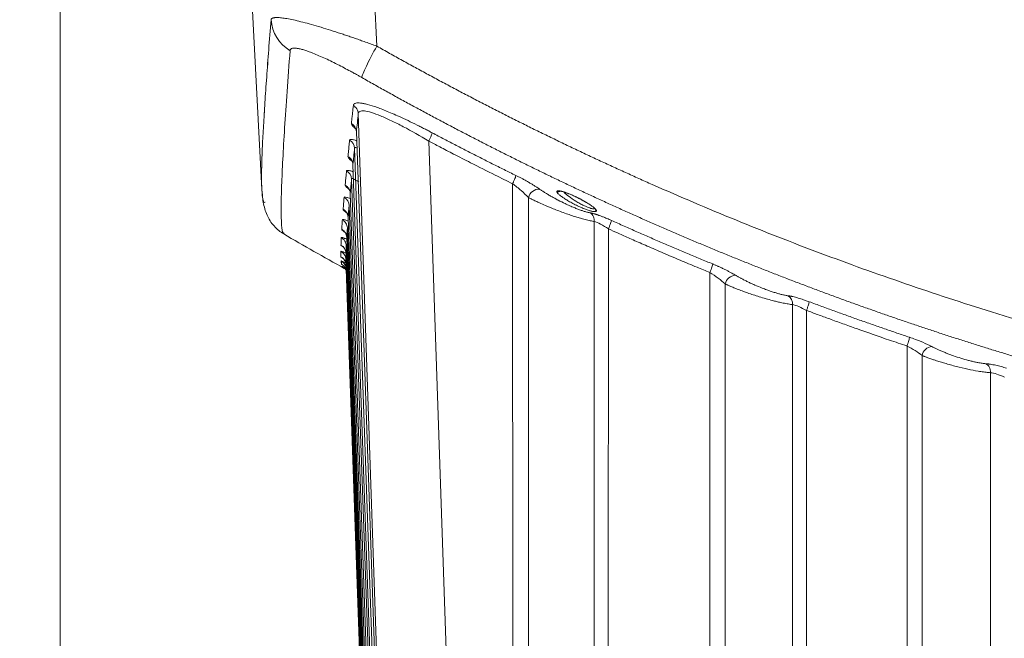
# Model space of a CAD drawing. Header units: millimetres. Extents: x 0 to 594, y 0 to 420.
# Tile 4 of 76: x 57 to 87, y 47 to 66. Entities that reach past the tile are written whole.
import ezdxf

# ---------------------------------------------------------------- set-up
doc = ezdxf.new("R2010")
doc.units = ezdxf.units.MM
doc.styles.add('SLDTEXTSTYLE1', font='TXT', dxfattribs={"width": 0.605})
doc.dimstyles.new('SLDDIMSTYLE0', dxfattribs={"dimtxt": 2.568319, "dimasz": 3.3, "dimexe": 0, "dimexo": 0.0625, "dimgap": 0.64208, "dimtad": 1, "dimdec": 1, "dimlfac": 5, "dimrnd": 1e-09, "dimzin": 12, "dimdsep": 46, "dimtxsty": 'SLDTEXTSTYLE1', "dimsah": 1, "dimcen": 0.09, "dimadec": 0, "dimazin": 3, "dimtfac": 1, "dimtdec": 1, "dimtofl": 0, "dimtmove": 0, "dimatfit": 3, "dimfxl": 1, "dimfrac": 2, "dimtolj": 1, "dimtzin": 12, "dimarcsym": 0})
doc.dimstyles.new('SLDDIMSTYLE1', dxfattribs={"dimtxt": 2.568319, "dimasz": 3.3, "dimexe": 0, "dimexo": 0.0625, "dimgap": 0.64208, "dimtad": 1, "dimdec": 0, "dimlfac": 5, "dimrnd": 1e-09, "dimzin": 12, "dimdsep": 46, "dimtxsty": 'SLDTEXTSTYLE1', "dimsah": 1, "dimcen": 0.09, "dimadec": 0, "dimazin": 3, "dimtfac": 1, "dimtdec": 1, "dimtofl": 0, "dimtmove": 0, "dimatfit": 3, "dimfxl": 1, "dimfrac": 2, "dimtolj": 1, "dimtzin": 12, "dimarcsym": 0})

# ---------------------------------------------------------------- blocks, each defined once
blk = doc.blocks.new('_D_17')
at = {"color": 7, "linetype": 'Continuous', "lineweight": 0}
for p, q in [((166.907, 194.602), (47.47, 194.602)), ((48.47, 194.602), (48.47, 29.21)), ((43.938, 116.071), (43.938, 116.658)), ((43.938, 116.658), (47.882, 116.658)), ((47.882, 116.658), (47.882, 116.071)), ((43.938, 107.741), (43.938, 107.153)), ((47.882, 107.153), (47.882, 107.741)), ((43.938, 107.153), (47.882, 107.153)), ((104.307, 29.21), (47.47, 29.21))]:
    blk.add_line(p, q, dxfattribs=at)
for points in [[(48.47, 194.602), (47.97, 191.302), (48.97, 191.302)], [(48.47, 29.21), (48.97, 32.51), (47.97, 32.51)]]:
    blk.add_solid(points, dxfattribs=at)
at = {"color": 7, "linetype": 'Continuous', "lineweight": 0, "char_height": 2.6458, "attachment_point": 1, "rotation": 90, "style": 'SLDTEXTSTYLE1'}
for s, insert in [('33,5', (44.471, 108.476)), ('850', (39.939, 108.966))]:
    blk.add_mtext(s, dxfattribs=dict(at, insert=insert))
blk = doc.blocks.new('_D_18')
at = {"color": 7, "linetype": 'Continuous', "lineweight": 0}
for p, q in [((270.952, 84.858), (270.952, 18.21)), ((58.606, 81.955), (58.606, 18.21)), ((160.614, 23.742), (160.026, 23.742)), ((160.026, 23.742), (160.026, 19.798)), ((168.944, 23.742), (169.532, 23.742)), ((169.532, 23.742), (169.532, 19.798)), ((160.026, 19.798), (160.614, 19.798)), ((169.532, 19.798), (168.944, 19.798)), ((58.606, 19.21), (270.952, 19.21))]:
    blk.add_line(p, q, dxfattribs=at)
for points in [[(58.606, 19.21), (61.906, 18.71), (61.906, 19.71)], [(270.952, 19.21), (267.652, 19.71), (267.652, 18.71)]]:
    blk.add_solid(points, dxfattribs=at)
at = {"color": 7, "linetype": 'Continuous', "lineweight": 0, "char_height": 2.6458, "attachment_point": 1, "style": 'SLDTEXTSTYLE1'}
for s, insert in [('1062', (160.859, 27.74)), ('41,8', (161.349, 23.208))]:
    blk.add_mtext(s, dxfattribs=dict(at, insert=insert))

msp = doc.modelspace()

# ---------------------------------------------------------------- linework, layer by layer
at = {"color": 7, "linetype": 'Continuous', "lineweight": 15}
for p, q in [((68.209, 65.295), (67.141, 86.01)), ((63.728, 79.882), (64.721, 60.939)), ((63.728, 79.882), (64.721, 60.939)), ((67.647, 63.247), (68.661, 33.531)), ((67.588, 62.707), (68.608, 33.524)), ((68.608, 33.531), (67.589, 62.7)), ((68.537, 33.531), (67.536, 62.199)), ((69.785, 62.415), (70.775, 33.531)), ((67.485, 61.7), (68.469, 33.531)), ((68.411, 33.531), (67.442, 61.262)), ((72.333, 33.531), (72.327, 61.118)), ((67.402, 60.832), (68.355, 33.531)), ((72.809, 33.536), (72.805, 60.702)), ((68.309, 33.531), (67.369, 60.456)), ((74.814, 60.385), (74.798, 60.37)), ((67.339, 60.094), (68.267, 33.531)), ((68.233, 33.531), (67.316, 59.781)), ((74.805, 59.973), (74.802, 33.539)), ((75.232, 59.749), (75.228, 33.531)), ((67.297, 59.485), (68.204, 33.531)), ((68.182, 33.531), (67.284, 59.235)), ((67.273, 58.816), (67.265, 58.865)), ((67.267, 58.867), (67.277, 58.816)), ((67.276, 59.005), (68.166, 33.531)), ((67.263, 58.725), (67.275, 58.675)), ((67.272, 58.593), (67.279, 58.559)), ((67.273, 58.816), (67.278, 58.815)), ((68.156, 33.531), (67.273, 58.816)), ((67.275, 58.651), (67.275, 58.677)), ((67.275, 58.651), (68.153, 33.531)), ((67.29, 58.456), (67.269, 58.503)), ((78.313, 33.531), (78.309, 58.423)), ((78.777, 33.536), (78.774, 58.077)), ((80.818, 57.451), (80.816, 33.538)), ((81.242, 57.274), (81.239, 33.531)), ((84.294, 33.531), (84.291, 56.193)), ((84.747, 33.536), (84.745, 55.907)), ((86.824, 55.384), (86.821, 33.538))]:
    msp.add_line(p, q, dxfattribs=at)
at = {"color": 8, "linetype": 'Continuous', "lineweight": 15}
for p, q in [((67.129, 58.775), (67.149, 58.77)), ((67.159, 58.609), (67.166, 58.606)), ((67.22, 58.544), (67.182, 58.573)), ((67.275, 58.677), (67.273, 58.816))]:
    msp.add_line(p, q, dxfattribs=at)
at = {"color": 7, "linetype": 'Continuous', "lineweight": 15}
for centre, radius, start, end in [((66.177, 66.17), 1.177, 183.5456, 239.4086), ((67.293, 62.687), 0.296, 2.4519, 60.7215), ((67.24, 62.187), 0.296, 2.3941, 60.7427), ((67.145, 61.25), 0.297, 2.2872, 60.7833), ((73.142, 60.608), 0.35, 90.1836, 164.4077), ((67.071, 60.445), 0.298, 2.1971, 60.8196), ((115.707, 146.01), 100, 239.78634, 240.99778), ((66.977, 58.994), 0.299, 2.0444, 60.8971), ((79.109, 57.997), 0.345, 93.1317, 166.6354), ((80.528, 57.475), 0.291, 355.1158, 56.728), ((85.078, 55.841), 0.339, 95.9325, 168.796)]:
    msp.add_arc(centre, radius, start, end, dxfattribs=at)
at = {"color": 8, "linetype": 'Continuous', "lineweight": 15}
for points, knots in [([(64.72, 60.966), (64.717, 61.067), (64.711, 61.273), (64.718, 61.713), (64.737, 62.246), (64.77, 62.864), (64.813, 63.563), (64.866, 64.332), (64.928, 65.17), (64.977, 65.788), (65.002, 66.098)], [0, 0, 0, 0, 0.126145, 0.258912, 0.389026, 0.518369, 0.642189, 0.765368, 0.882219, 1, 1, 1, 1]), ([(65.397, 59.614), (65.381, 59.623), (65.34, 59.644), (65.312, 59.923), (65.303, 60.395), (65.319, 61.033), (65.354, 61.831), (65.41, 62.788), (65.482, 63.879), (65.546, 64.734), (65.578, 65.157)], [0, 0, 0, 0, 0.09496, 0.241243, 0.373303, 0.503106, 0.630664, 0.755991, 0.879099, 1, 1, 1, 1]), ([(67.569, 62.781), (67.547, 62.8), (67.493, 62.848), (67.446, 62.906), (67.441, 62.932), (67.438, 62.945)], [0, 0, 0, 0, 0.26684, 0.651725, 1, 1, 1, 1]), ([(67.385, 62.446), (67.39, 62.454), (67.4, 62.471), (67.472, 62.463), (67.543, 62.444), (67.594, 62.423), (67.598, 62.422)], [0, 0, 0, 0, 0.305455, 0.635791, 0.972053, 1, 1, 1, 1]), ([(67.536, 62.199), (67.54, 62.207), (67.547, 62.223), (67.577, 62.222), (67.603, 62.21), (67.606, 62.208)], [0, 0, 0, 0, 0.472092, 0.939115, 1, 1, 1, 1]), ([(67.494, 61.769), (67.461, 61.797), (67.396, 61.851), (67.342, 61.912), (67.336, 61.935), (67.333, 61.947)], [0, 0, 0, 0, 0.352326, 0.692558, 1, 1, 1, 1]), ([(67.29, 61.51), (67.294, 61.516), (67.303, 61.53), (67.369, 61.52), (67.436, 61.502), (67.488, 61.48), (67.493, 61.478)], [0, 0, 0, 0, 0.291391, 0.61576, 0.962812, 1, 1, 1, 1]), ([(67.406, 60.923), (67.383, 60.939), (67.318, 60.987), (67.264, 61.041), (67.255, 61.067), (67.25, 61.08)], [0, 0, 0, 0, 0.20707, 0.60511, 1, 1, 1, 1]), ([(67.216, 60.705), (67.22, 60.711), (67.229, 60.722), (67.294, 60.708), (67.357, 60.688), (67.405, 60.668), (67.408, 60.667)], [0, 0, 0, 0, 0.302424, 0.632579, 0.982464, 1, 1, 1, 1]), ([(73.671, 60.878), (73.687, 60.871), (73.708, 60.866), (73.752, 60.873), (73.774, 60.885), (73.789, 60.901)], [0, 0, 0, 0, 0.5, 0.5, 1, 1, 1, 1]), ([(74.798, 60.37), (74.796, 60.367), (74.79, 60.358), (74.753, 60.36), (74.7, 60.371), (74.626, 60.396), (74.533, 60.435), (74.425, 60.488), (74.268, 60.575), (74.088, 60.692), (73.941, 60.805), (73.895, 60.855), (73.881, 60.87)], [0, 0, 0, 0, 0.044644, 0.112775, 0.181741, 0.261473, 0.346853, 0.43771, 0.542023, 0.744251, 0.92118, 1, 1, 1, 1]), ([(67.338, 60.2), (67.309, 60.221), (67.249, 60.267), (67.196, 60.316), (67.19, 60.335), (67.187, 60.343)], [0, 0, 0, 0, 0.316343, 0.673402, 1, 1, 1, 1]), ([(67.163, 60.031), (67.168, 60.035), (67.177, 60.043), (67.239, 60.028), (67.309, 59.999), (67.343, 59.986)], [0, 0, 0, 0, 0.327254, 0.675412, 1, 1, 1, 1]), ([(67.291, 59.608), (67.267, 59.625), (67.21, 59.666), (67.155, 59.712), (67.148, 59.728), (67.144, 59.736)], [0, 0, 0, 0, 0.271267, 0.648869, 1, 1, 1, 1]), ([(67.131, 59.485), (67.135, 59.488), (67.144, 59.493), (67.203, 59.475), (67.269, 59.446), (67.299, 59.433)], [0, 0, 0, 0, 0.337999, 0.697669, 1, 1, 1, 1]), ([(67.197, 59.189), (67.177, 59.204), (67.132, 59.237), (67.126, 59.249), (67.122, 59.255)], [0, 0, 0, 0, 0.450158, 1, 1, 1, 1]), ([(67.119, 59.067), (67.122, 59.069), (67.127, 59.073), (67.169, 59.056), (67.185, 59.049)], [0, 0, 0, 0, 0.6327654, 1, 1, 1, 1]), ([(67.265, 58.865), (67.264, 58.873), (67.259, 58.908), (67.231, 58.963), (67.184, 59.025), (67.141, 59.053), (67.119, 59.067)], [0, 0, 0, 0, 0.1002542, 0.4034955, 0.7067234, 1, 1, 1, 1]), ([(67.195, 58.845), (67.176, 58.858), (67.131, 58.888), (67.125, 58.897), (67.122, 58.902)], [0, 0, 0, 0, 0.4300399, 1, 1, 1, 1]), ([(67.272, 58.589), (67.271, 58.592), (67.267, 58.621), (67.24, 58.671), (67.193, 58.733), (67.15, 58.761), (67.129, 58.775)], [0, 0, 0, 0, 0.036794, 0.36141, 0.686034, 1, 1, 1, 1]), ([(67.172, 58.652), (67.17, 58.653), (67.144, 58.669), (67.143, 58.672), (67.141, 58.675)], [0, 0, 0, 0, 0.084067, 1, 1, 1, 1]), ([(67.283, 58.495), (67.283, 58.498), (67.278, 58.526), (67.251, 58.572), (67.205, 58.633), (67.163, 58.66), (67.141, 58.674)], [0, 0, 0, 0, 0.035177, 0.360505, 0.668522, 1, 1, 1, 1]), ([(84.668, 56.347), (84.702, 56.334), (84.843, 56.278), (84.956, 56.221), (85.043, 56.178)], [0, 0, 0, 0, 0.23757, 1, 1, 1, 1])]:
    msp.add_open_spline(points, degree=3, knots=knots, dxfattribs=at)
at = {"color": 7, "linetype": 'Continuous', "lineweight": 15}
for points, knots in [([(64.795, 63.252), (64.801, 63.36), (64.822, 63.692), (64.867, 64.335), (64.928, 65.169), (64.977, 65.787), (65.002, 66.098)], [0, 0, 0, 0, 0.141025, 0.436733, 0.717252, 1, 1, 1, 1]), ([(65.002, 66.098), (65.003, 66.101), (65.004, 66.108), (65.009, 66.117), (65.016, 66.125), (65.025, 66.132), (65.035, 66.139), (65.048, 66.145), (65.063, 66.15), (65.079, 66.154), (65.098, 66.157), (65.118, 66.16), (65.14, 66.161), (65.164, 66.162), (65.19, 66.162), (65.248, 66.16), (65.352, 66.151), (65.524, 66.123), (65.729, 66.08), (65.964, 66.023), (66.228, 65.952), (66.509, 65.87), (66.808, 65.778), (67.058, 65.697), (67.259, 65.63), (67.404, 65.581), (67.554, 65.529), (67.71, 65.474), (67.872, 65.417), (68.038, 65.357), (68.151, 65.316), (68.209, 65.295)], [0, 0, 0, 0, 0.016227, 0.032403, 0.048529, 0.064609, 0.080643, 0.096635, 0.112584, 0.128495, 0.144368, 0.160205, 0.17601, 0.191783, 0.207526, 0.223242, 0.290505, 0.358396, 0.427068, 0.496671, 0.566064, 0.637572, 0.703987, 0.773027, 0.802942, 0.833687, 0.865266, 0.897683, 0.930943, 0.965047, 1, 1, 1, 1]), ([(65.578, 65.157), (65.578, 65.159), (65.579, 65.166), (65.582, 65.178), (65.591, 65.2), (65.619, 65.222), (65.678, 65.237), (65.747, 65.234), (65.811, 65.225), (65.874, 65.213), (65.964, 65.19), (66.067, 65.157), (66.157, 65.125), (66.316, 65.065), (66.593, 64.947), (66.935, 64.782), (67.21, 64.639), (67.383, 64.547), (67.508, 64.479), (67.596, 64.43), (67.672, 64.388), (67.727, 64.357), (67.755, 64.341)], [0, 0, 0, 0, 0.009915, 0.027103, 0.055331, 0.115968, 0.182197, 0.252816, 0.280273, 0.308203, 0.365327, 0.42384, 0.453514, 0.483404, 0.621984, 0.762174, 0.828215, 0.890551, 0.927732, 0.947738, 0.973855, 1, 1, 1, 1]), ([(68.209, 65.295), (68.151, 65.192), (68.093, 65.085), (67.984, 64.876), (67.934, 64.776), (67.85, 64.599), (67.816, 64.523), (67.77, 64.406), (67.758, 64.365), (67.755, 64.341)], [0, 0, 0, 0, 0.25, 0.25, 0.5, 0.5, 0.75, 0.75, 1, 1, 1, 1]), ([(68.209, 65.295), (68.338, 65.222), (68.597, 65.076), (68.987, 64.859), (69.377, 64.644), (69.769, 64.431), (70.161, 64.22), (70.555, 64.011), (70.949, 63.803), (71.344, 63.598), (71.74, 63.394), (72.137, 63.192), (72.535, 62.992), (72.933, 62.794), (73.333, 62.598), (73.734, 62.404), (74.135, 62.211), (74.538, 62.021), (74.941, 61.832), (75.345, 61.645), (75.751, 61.46), (76.157, 61.277), (77.266, 60.783), (79.09, 60.007), (81.65, 59.003), (84.238, 58.073), (86.995, 57.17), (89.92, 56.311), (93.134, 55.481), (96.5, 54.737), (99.703, 54.154), (102.608, 53.719), (105.195, 53.401), (108.262, 53.109), (111.816, 52.892), (115.86, 52.815), (119.901, 52.905), (123.875, 53.159), (127.791, 53.571), (131.527, 54.116), (135.13, 54.781), (138.468, 55.526), (141.656, 56.356), (144.558, 57.214), (147.293, 58.113), (149.861, 59.04), (152.402, 60.039), (154.336, 60.863), (155.68, 61.466), (156.448, 61.819), (157.212, 62.178), (157.973, 62.544), (158.73, 62.917), (159.485, 63.296), (160.236, 63.682), (160.983, 64.075), (161.728, 64.475), (162.469, 64.881), (162.96, 65.157), (163.206, 65.295)], [0, 0, 0, 0, 0.0045, 0.008998, 0.013496, 0.017992, 0.022487, 0.026981, 0.031475, 0.035967, 0.040459, 0.044951, 0.049442, 0.053933, 0.058424, 0.062914, 0.067404, 0.071895, 0.076386, 0.080877, 0.085368, 0.08986, 0.094352, 0.12209, 0.149799, 0.177501, 0.205219, 0.237439, 0.269618, 0.305467, 0.341518, 0.367901, 0.394117, 0.420187, 0.460857, 0.501557, 0.542184, 0.582791, 0.621719, 0.660979, 0.696744, 0.732317, 0.764249, 0.796222, 0.823739, 0.851241, 0.878751, 0.90629, 0.914807, 0.923322, 0.931837, 0.940351, 0.948866, 0.957382, 0.965899, 0.974419, 0.982942, 0.991469, 1, 1, 1, 1]), ([(67.755, 64.341), (67.878, 64.271), (68.124, 64.132), (68.494, 63.925), (68.865, 63.72), (69.236, 63.518), (69.607, 63.317), (69.978, 63.118), (70.35, 62.92), (70.722, 62.725), (71.094, 62.532), (71.467, 62.341), (71.84, 62.151), (72.213, 61.964), (72.586, 61.778), (72.959, 61.595), (73.333, 61.413), (73.706, 61.233), (74.08, 61.055), (74.454, 60.879), (74.829, 60.705), (75.203, 60.533), (75.577, 60.362), (75.952, 60.194), (76.327, 60.027), (76.702, 59.863), (77.076, 59.7), (77.451, 59.539), (77.826, 59.379), (78.201, 59.222), (78.577, 59.066), (78.952, 58.913), (79.327, 58.761), (79.702, 58.611), (80.077, 58.462), (80.452, 58.316), (80.828, 58.171), (81.203, 58.028), (81.578, 57.887), (81.953, 57.748), (82.328, 57.61), (82.703, 57.475), (83.078, 57.341), (83.453, 57.208), (83.827, 57.078), (84.202, 56.949), (84.577, 56.822), (84.951, 56.697), (85.325, 56.573), (85.699, 56.452), (86.073, 56.332), (86.447, 56.213), (86.821, 56.097), (87.194, 55.982), (87.568, 55.868), (87.941, 55.757), (88.314, 55.647), (88.686, 55.539), (89.059, 55.432), (89.431, 55.327), (89.803, 55.224), (90.175, 55.123), (90.547, 55.023), (90.918, 54.924), (91.289, 54.828), (91.66, 54.733), (92.031, 54.639), (92.401, 54.548), (92.771, 54.458), (93.14, 54.369), (93.51, 54.282), (93.879, 54.197), (94.247, 54.113), (94.616, 54.031), (94.984, 53.95), (95.352, 53.871), (95.719, 53.793), (96.086, 53.718), (96.452, 53.643), (96.819, 53.57), (97.185, 53.499), (97.55, 53.429), (97.915, 53.361), (98.28, 53.294), (98.644, 53.229), (99.008, 53.165), (99.371, 53.102), (99.734, 53.042), (100.097, 52.982), (100.459, 52.924), (100.821, 52.868), (101.182, 52.813), (101.543, 52.759), (101.903, 52.707), (102.263, 52.657), (102.622, 52.608), (102.981, 52.56), (103.339, 52.513), (103.697, 52.468), (104.054, 52.425), (104.411, 52.383), (104.767, 52.342), (105.123, 52.303), (105.478, 52.264), (105.833, 52.228), (106.187, 52.193), (106.541, 52.159), (106.894, 52.126), (107.247, 52.095), (107.599, 52.065), (107.95, 52.036), (108.301, 52.009), (108.651, 51.983), (109.001, 51.958), (109.35, 51.935), (109.698, 51.913), (110.046, 51.892), (110.393, 51.873), (110.74, 51.854), (111.086, 51.837), (111.431, 51.822), (111.776, 51.807), (112.12, 51.794), (112.464, 51.782), (112.807, 51.771), (113.149, 51.762), (113.491, 51.753), (113.832, 51.746), (114.172, 51.74), (114.511, 51.735), (114.85, 51.732), (115.189, 51.729), (115.526, 51.728), (115.975, 51.728), (116.535, 51.731), (117.208, 51.739), (117.883, 51.752), (118.562, 51.769), (119.243, 51.791), (119.926, 51.819), (120.612, 51.851), (121.3, 51.888), (121.991, 51.93), (122.684, 51.977), (123.379, 52.029), (124.077, 52.086), (124.777, 52.149), (125.479, 52.217), (126.183, 52.29), (126.89, 52.369), (127.598, 52.453), (128.309, 52.543), (129.021, 52.638), (129.736, 52.739), (130.452, 52.846), (131.17, 52.958), (131.89, 53.076), (132.612, 53.2), (133.335, 53.33), (134.06, 53.465), (134.786, 53.607), (135.514, 53.755), (136.244, 53.909), (136.975, 54.069), (137.707, 54.235), (138.44, 54.408), (139.175, 54.587), (139.911, 54.772), (140.648, 54.964), (141.386, 55.162), (142.125, 55.366), (142.865, 55.577), (143.606, 55.795), (144.347, 56.02), (145.089, 56.251), (145.832, 56.489), (146.576, 56.733), (147.32, 56.985), (148.064, 57.243), (148.809, 57.509), (149.554, 57.781), (150.299, 58.06), (151.045, 58.347), (151.79, 58.64), (152.535, 58.941), (153.281, 59.249), (154.026, 59.564), (154.771, 59.887), (155.516, 60.217), (156.26, 60.554), (157.004, 60.899), (157.747, 61.251), (158.489, 61.61), (159.231, 61.977), (159.972, 62.352), (160.712, 62.734), (161.451, 63.124), (162.189, 63.522), (162.926, 63.927), (163.415, 64.203), (163.66, 64.341)], [0, 0, 0, 0, 0.004243, 0.00848, 0.01271, 0.016933, 0.021149, 0.025359, 0.029562, 0.033758, 0.037947, 0.042129, 0.046305, 0.050474, 0.054636, 0.058791, 0.062939, 0.067081, 0.071216, 0.075344, 0.079465, 0.08358, 0.087687, 0.091788, 0.095882, 0.09997, 0.10405, 0.108124, 0.112191, 0.116252, 0.120305, 0.124352, 0.128392, 0.132425, 0.136452, 0.140471, 0.144484, 0.14849, 0.15249, 0.156482, 0.160468, 0.164447, 0.168419, 0.172385, 0.176343, 0.180295, 0.18424, 0.188179, 0.19211, 0.196035, 0.199953, 0.203865, 0.207769, 0.211667, 0.215558, 0.219442, 0.22332, 0.22719, 0.231054, 0.234911, 0.238762, 0.242605, 0.246442, 0.250272, 0.254095, 0.257912, 0.261722, 0.265525, 0.269321, 0.27311, 0.276893, 0.280669, 0.284438, 0.288201, 0.291956, 0.295705, 0.299447, 0.303182, 0.306911, 0.310633, 0.314348, 0.318056, 0.321758, 0.325452, 0.32914, 0.332821, 0.336496, 0.340164, 0.343824, 0.347479, 0.351126, 0.354767, 0.3584, 0.362027, 0.365648, 0.369261, 0.372868, 0.376468, 0.380061, 0.383648, 0.387227, 0.3908, 0.394366, 0.397926, 0.401478, 0.405024, 0.408563, 0.412095, 0.415621, 0.419139, 0.422651, 0.426156, 0.429655, 0.433146, 0.436631, 0.440109, 0.443581, 0.447045, 0.450503, 0.453954, 0.457398, 0.460835, 0.464266, 0.46769, 0.471107, 0.474517, 0.477921, 0.481317, 0.484707, 0.488091, 0.491467, 0.494837, 0.498199, 0.501556, 0.508233, 0.514937, 0.521668, 0.528426, 0.535212, 0.542024, 0.548862, 0.555728, 0.562621, 0.569541, 0.576488, 0.583461, 0.590462, 0.597489, 0.604543, 0.611625, 0.618733, 0.625868, 0.63303, 0.640219, 0.647435, 0.654678, 0.661947, 0.669244, 0.676567, 0.683918, 0.691295, 0.698699, 0.70613, 0.713588, 0.721073, 0.728584, 0.736123, 0.743689, 0.751281, 0.7589, 0.766547, 0.77422, 0.78192, 0.789647, 0.797401, 0.805181, 0.812989, 0.820824, 0.828685, 0.836574, 0.844489, 0.852431, 0.860401, 0.868397, 0.87642, 0.88447, 0.892547, 0.900651, 0.908782, 0.916939, 0.925124, 0.933335, 0.941574, 0.94984, 0.958132, 0.966452, 0.974799, 0.983172, 0.991573, 1, 1, 1, 1]), ([(67.438, 62.945), (67.443, 62.99), (67.452, 63.079), (67.467, 63.215), (67.482, 63.352), (67.492, 63.445), (67.497, 63.492)], [0, 0, 0, 0, 0.251098, 0.501464, 0.751098, 1, 1, 1, 1]), ([(67.497, 63.492), (67.498, 63.496), (67.499, 63.504), (67.503, 63.515), (67.509, 63.525), (67.516, 63.534), (67.525, 63.543), (67.535, 63.55), (67.557, 63.561), (67.597, 63.571), (67.668, 63.573), (67.758, 63.563), (67.903, 63.535), (68.133, 63.467), (68.418, 63.361), (68.678, 63.252), (68.904, 63.151), (69.155, 63.035), (69.374, 62.928), (69.542, 62.843), (69.657, 62.785), (69.773, 62.725), (69.851, 62.684), (69.891, 62.663)], [0, 0, 0, 0, 0.016977, 0.033846, 0.050621, 0.067315, 0.083942, 0.100517, 0.117053, 0.17249, 0.227951, 0.284711, 0.341452, 0.457501, 0.579742, 0.644664, 0.711135, 0.789619, 0.86881, 0.90111, 0.933706, 0.966652, 1, 1, 1, 1]), ([(67.648, 63.247), (67.646, 63.294), (67.632, 63.345), (67.578, 63.432), (67.539, 63.468), (67.497, 63.492)], [0, 0, 0, 0, 0.5, 0.5, 1, 1, 1, 1]), ([(67.648, 63.247), (67.651, 63.279), (67.668, 63.302), (67.729, 63.329), (67.774, 63.333), (67.949, 63.314), (68.119, 63.262), (68.425, 63.137), (68.535, 63.087), (68.766, 62.977), (68.887, 62.916), (69.261, 62.719), (69.523, 62.571), (69.785, 62.415)], [0, 0, 0, 0, 0.125, 0.125, 0.25, 0.25, 0.5, 0.5, 0.625, 0.625, 0.75, 0.75, 1, 1, 1, 1]), ([(67.333, 61.947), (67.338, 61.987), (67.346, 62.068), (67.358, 62.192), (67.371, 62.318), (67.38, 62.403), (67.385, 62.446)], [0, 0, 0, 0, 0.251016, 0.501354, 0.751016, 1, 1, 1, 1]), ([(69.785, 62.415), (69.801, 62.446), (69.816, 62.476), (69.841, 62.53), (69.852, 62.554), (69.869, 62.594), (69.877, 62.612), (69.887, 62.644), (69.89, 62.656), (69.891, 62.663)], [0, 0, 0, 0, 0.25, 0.25, 0.5, 0.5, 0.75, 0.75, 1, 1, 1, 1]), ([(69.891, 62.663), (70.012, 62.599), (70.255, 62.471), (70.619, 62.282), (70.982, 62.095), (71.344, 61.91), (71.706, 61.728), (72.067, 61.548), (72.308, 61.429), (72.428, 61.37)], [0, 0, 0, 0, 0.144727, 0.28883, 0.43231, 0.575167, 0.717401, 0.859012, 1, 1, 1, 1]), ([(69.785, 62.415), (69.895, 62.356), (70.146, 62.224), (70.568, 62.004), (71.129, 61.717), (71.725, 61.416), (72.152, 61.205), (72.328, 61.118)], [0, 0, 0, 0, 0.131477, 0.298224, 0.500245, 0.793808, 1, 1, 1, 1]), ([(67.485, 61.7), (67.483, 61.754), (67.465, 61.806), (67.426, 61.868), (67.411, 61.885), (67.377, 61.918), (67.356, 61.934), (67.333, 61.947)], [0, 0, 0, 0, 0.5, 0.5, 0.75, 0.75, 1, 1, 1, 1]), ([(67.25, 61.08), (67.253, 61.115), (67.259, 61.184), (67.269, 61.291), (67.28, 61.399), (67.287, 61.473), (67.29, 61.51)], [0, 0, 0, 0, 0.250855, 0.50114, 0.750855, 1, 1, 1, 1]), ([(67.442, 61.262), (67.443, 61.271), (67.448, 61.277), (67.469, 61.278), (67.484, 61.275), (67.543, 61.251), (67.599, 61.218), (67.663, 61.174)], [0, 0, 0, 0, 0.25, 0.25, 0.5, 0.5, 1, 1, 1, 1]), ([(72.328, 61.118), (72.343, 61.149), (72.357, 61.18), (72.381, 61.235), (72.391, 61.259), (72.408, 61.3), (72.415, 61.319), (72.425, 61.351), (72.428, 61.363), (72.428, 61.37)], [0, 0, 0, 0, 0.25, 0.25, 0.5, 0.5, 0.75, 0.75, 1, 1, 1, 1]), ([(72.428, 61.37), (72.442, 61.363), (72.469, 61.35), (72.511, 61.329), (72.553, 61.307), (72.594, 61.285), (72.655, 61.253), (72.735, 61.209), (72.83, 61.155), (72.921, 61.101), (73.002, 61.05), (73.076, 61.002), (73.12, 60.973), (73.141, 60.958)], [0, 0, 0, 0, 0.052821, 0.105706, 0.158752, 0.212056, 0.265713, 0.395174, 0.524802, 0.651128, 0.777878, 0.889124, 1, 1, 1, 1]), ([(64.721, 60.966), (64.724, 60.899), (64.732, 60.762), (64.76, 60.561), (64.806, 60.363), (64.872, 60.178), (64.961, 60.004), (65.079, 59.846), (65.209, 59.71), (65.332, 59.631), (65.384, 59.597)], [0, 0, 0, 0, 0.161147, 0.328856, 0.480949, 0.617442, 0.738356, 0.843719, 0.933565, 1, 1, 1, 1]), ([(64.82, 60.562), (64.819, 60.562), (64.788, 60.517), (64.752, 60.613), (64.732, 60.832), (64.722, 60.939)], [0, 0, 0, 0, 0.005883, 0.513132, 1, 1, 1, 1]), ([(67.402, 60.832), (67.4, 60.887), (67.382, 60.939), (67.342, 61), (67.328, 61.018), (67.293, 61.051), (67.273, 61.067), (67.25, 61.08)], [0, 0, 0, 0, 0.5, 0.5, 0.75, 0.75, 1, 1, 1, 1]), ([(72.328, 61.118), (72.416, 61.053), (72.504, 60.983), (72.666, 60.841), (72.741, 60.769), (72.805, 60.702)], [0, 0, 0, 0, 0.5, 0.5, 1, 1, 1, 1]), ([(73.141, 60.958), (73.152, 60.951), (73.173, 60.936), (73.206, 60.914), (73.24, 60.891), (73.275, 60.869), (73.329, 60.835), (73.404, 60.789), (73.503, 60.732), (73.605, 60.676), (73.744, 60.602), (73.897, 60.526), (74.059, 60.451), (74.188, 60.396), (74.306, 60.349), (74.393, 60.317), (74.458, 60.295), (74.505, 60.28), (74.554, 60.266), (74.601, 60.252), (74.646, 60.241), (74.673, 60.236), (74.687, 60.233)], [0, 0, 0, 0, 0.02543, 0.050799, 0.076141, 0.101495, 0.126897, 0.189813, 0.252979, 0.315663, 0.378116, 0.50209, 0.582165, 0.659201, 0.72756, 0.79467, 0.82516, 0.855433, 0.891902, 0.928026, 0.963995, 1, 1, 1, 1]), ([(67.187, 60.343), (67.189, 60.372), (67.193, 60.43), (67.201, 60.52), (67.208, 60.611), (67.214, 60.674), (67.216, 60.705)], [0, 0, 0, 0, 0.250746, 0.500995, 0.750746, 1, 1, 1, 1]), ([(72.805, 60.702), (72.815, 60.696), (72.837, 60.685), (72.87, 60.668), (72.903, 60.651), (72.937, 60.634), (72.998, 60.605), (73.081, 60.565), (73.212, 60.506), (73.341, 60.45), (73.493, 60.387), (73.644, 60.326), (73.822, 60.259), (73.999, 60.195), (74.165, 60.14), (74.315, 60.093), (74.437, 60.057), (74.534, 60.031), (74.612, 60.012), (74.683, 59.996), (74.748, 59.983), (74.786, 59.976), (74.805, 59.973)], [0, 0, 0, 0, 0.0196699, 0.0391163, 0.0583468, 0.0773594, 0.0961502, 0.1587195, 0.2074923, 0.2929522, 0.3414152, 0.4180511, 0.4971217, 0.578595, 0.6539142, 0.7239911, 0.790426, 0.8343625, 0.8772948, 0.9192567, 0.9601726, 1, 1, 1, 1]), ([(73.671, 60.878), (73.671, 60.88), (73.671, 60.884), (73.673, 60.889), (73.676, 60.894), (73.682, 60.899), (73.694, 60.903), (73.719, 60.906), (73.763, 60.902), (73.833, 60.886), (73.92, 60.859), (74.016, 60.824), (74.121, 60.78), (74.228, 60.732), (74.339, 60.677), (74.456, 60.615), (74.575, 60.547), (74.668, 60.488), (74.731, 60.445), (74.771, 60.414), (74.804, 60.387), (74.83, 60.362), (74.85, 60.341), (74.863, 60.323), (74.871, 60.308), (74.871, 60.3), (74.872, 60.296)], [0, 0, 0, 0, 0.01477, 0.029396, 0.043919, 0.058383, 0.087793, 0.117091, 0.172511, 0.232191, 0.285193, 0.346279, 0.404201, 0.462532, 0.522382, 0.587903, 0.661454, 0.738913, 0.779413, 0.811864, 0.847417, 0.882736, 0.913764, 0.944465, 0.972303, 1, 1, 1, 1]), ([(74.872, 60.296), (74.872, 60.294), (74.871, 60.29), (74.868, 60.285), (74.864, 60.28), (74.858, 60.277), (74.851, 60.274), (74.839, 60.272), (74.822, 60.271), (74.798, 60.272), (74.769, 60.276), (74.721, 60.286), (74.646, 60.307), (74.534, 60.346), (74.404, 60.4), (74.262, 60.465), (74.123, 60.537), (73.996, 60.608), (73.89, 60.675), (73.813, 60.729), (73.761, 60.769), (73.727, 60.799), (73.702, 60.824), (73.684, 60.845), (73.673, 60.864), (73.671, 60.873), (73.671, 60.878)], [0, 0, 0, 0, 0.016177, 0.032199, 0.048121, 0.063997, 0.079883, 0.095835, 0.123126, 0.150552, 0.178386, 0.206443, 0.269858, 0.337831, 0.41183, 0.490184, 0.570137, 0.647043, 0.718564, 0.78437, 0.827969, 0.864467, 0.900513, 0.934158, 0.967182, 1, 1, 1, 1]), ([(73.797, 60.897), (73.798, 60.895), (73.801, 60.892), (73.829, 60.886), (73.893, 60.867), (74.023, 60.82), (74.154, 60.765), (74.225, 60.73), (74.233, 60.726)], [0, 0, 0, 0, 0.066232, 0.143329, 0.302446, 0.625577, 0.953557, 1, 1, 1, 1]), ([(74.233, 60.726), (74.281, 60.703), (74.373, 60.659), (74.482, 60.598), (74.571, 60.546), (74.619, 60.516), (74.641, 60.504), (74.641, 60.504)], [0, 0, 0, 0, 0.311159, 0.605227, 0.750583, 0.998978, 1, 1, 1, 1]), ([(67.339, 60.094), (67.337, 60.149), (67.319, 60.202), (67.28, 60.263), (67.266, 60.281), (67.23, 60.315), (67.21, 60.33), (67.187, 60.343)], [0, 0, 0, 0, 0.5, 0.5, 0.75, 0.75, 1, 1, 1, 1]), ([(74.872, 60.296), (74.853, 60.305), (74.838, 60.319), (74.818, 60.352), (74.814, 60.37), (74.814, 60.385)], [0, 0, 0, 0, 0.5, 0.5, 1, 1, 1, 1]), ([(67.144, 59.736), (67.146, 59.759), (67.148, 59.806), (67.153, 59.879), (67.158, 59.954), (67.162, 60.005), (67.163, 60.031)], [0, 0, 0, 0, 0.250636, 0.500847, 0.750635, 1, 1, 1, 1]), ([(67.316, 59.781), (67.315, 59.83), (67.3, 59.881), (67.245, 59.97), (67.206, 60.007), (67.163, 60.031)], [0, 0, 0, 0, 0.5, 0.5, 1, 1, 1, 1]), ([(74.687, 60.233), (74.695, 60.232), (74.71, 60.229), (74.736, 60.223), (74.762, 60.216), (74.79, 60.209), (74.819, 60.201), (74.849, 60.191), (74.88, 60.181), (74.913, 60.171), (74.963, 60.153), (75.033, 60.128), (75.114, 60.096), (75.189, 60.065), (75.257, 60.036), (75.302, 60.016), (75.325, 60.006)], [0, 0, 0, 0, 0.050734, 0.101277, 0.151757, 0.202298, 0.253026, 0.304068, 0.355544, 0.407574, 0.460273, 0.588793, 0.717969, 0.810621, 0.904451, 1, 1, 1, 1]), ([(74.805, 59.973), (74.805, 59.986), (74.805, 59.999), (74.804, 60.023), (74.803, 60.035), (74.797, 60.07), (74.791, 60.093), (74.771, 60.14), (74.759, 60.162), (74.727, 60.202), (74.708, 60.22), (74.687, 60.233)], [0, 0, 0, 0, 0.125, 0.125, 0.25, 0.25, 0.5, 0.5, 0.75, 0.75, 1, 1, 1, 1]), ([(67.297, 59.485), (67.295, 59.541), (67.277, 59.593), (67.238, 59.655), (67.224, 59.673), (67.188, 59.707), (67.167, 59.723), (67.144, 59.736)], [0, 0, 0, 0, 0.5, 0.5, 0.75, 0.75, 1, 1, 1, 1]), ([(74.805, 59.973), (74.856, 59.96), (74.923, 59.931), (75.071, 59.852), (75.152, 59.803), (75.232, 59.749)], [0, 0, 0, 0, 0.5, 0.5, 1, 1, 1, 1]), ([(75.232, 59.749), (75.246, 59.781), (75.259, 59.812), (75.282, 59.868), (75.292, 59.893), (75.307, 59.934), (75.313, 59.954), (75.323, 59.986), (75.325, 59.999), (75.325, 60.006)], [0, 0, 0, 0, 0.25, 0.25, 0.5, 0.5, 0.75, 0.75, 1, 1, 1, 1]), ([(75.232, 59.749), (75.331, 59.705), (75.548, 59.607), (75.902, 59.449), (76.314, 59.268), (76.822, 59.048), (77.364, 58.817), (77.879, 58.601), (78.18, 58.477), (78.309, 58.423)], [0, 0, 0, 0, 0.097167, 0.212915, 0.347242, 0.50015, 0.708632, 0.875249, 1, 1, 1, 1]), ([(75.325, 60.006), (75.454, 59.948), (75.711, 59.833), (76.096, 59.662), (76.481, 59.493), (76.865, 59.327), (77.249, 59.163), (77.631, 59.001), (78.014, 58.842), (78.268, 58.737), (78.396, 58.684)], [0, 0, 0, 0, 0.126575, 0.2527, 0.378374, 0.503599, 0.628374, 0.752698, 0.876574, 1, 1, 1, 1]), ([(67.122, 59.255), (67.123, 59.273), (67.124, 59.309), (67.126, 59.366), (67.128, 59.424), (67.13, 59.465), (67.131, 59.485)], [0, 0, 0, 0, 0.250519, 0.500692, 0.750519, 1, 1, 1, 1]), ([(67.284, 59.235), (67.283, 59.283), (67.268, 59.335), (67.213, 59.424), (67.174, 59.461), (67.131, 59.485)], [0, 0, 0, 0, 0.5, 0.5, 1, 1, 1, 1]), ([(67.122, 58.902), (67.121, 58.915), (67.12, 58.94), (67.12, 58.98), (67.119, 59.022), (67.119, 59.052), (67.119, 59.067)], [0, 0, 0, 0, 0.2504, 0.500533, 0.7504, 1, 1, 1, 1]), ([(67.275, 58.651), (67.273, 58.706), (67.255, 58.759), (67.216, 58.821), (67.202, 58.839), (67.166, 58.873), (67.145, 58.889), (67.122, 58.902)], [0, 0, 0, 0, 0.5, 0.5, 0.75, 0.75, 1, 1, 1, 1]), ([(67.193, 58.847), (67.19, 58.85), (67.176, 58.858), (67.169, 58.864), (67.165, 58.868), (67.174, 58.862), (67.186, 58.853), (67.194, 58.844), (67.194, 58.843)], [0, 0, 0, 0, 0.081707, 0.336063, 0.572831, 0.791285, 0.999145, 1, 1, 1, 1]), ([(67.185, 59.049), (67.194, 59.046), (67.216, 59.038), (67.256, 59.018), (67.28, 59.007)], [0, 0, 0, 0, 0.423929, 1, 1, 1, 1]), ([(67.194, 58.843), (67.203, 58.834), (67.22, 58.815), (67.247, 58.771), (67.269, 58.714), (67.273, 58.671), (67.275, 58.648)], [0, 0, 0, 0, 0.210631, 0.444261, 0.710375, 1, 1, 1, 1]), ([(67.141, 58.675), (67.14, 58.682), (67.138, 58.696), (67.134, 58.72), (67.131, 58.746), (67.13, 58.765), (67.129, 58.775)], [0, 0, 0, 0, 0.250268, 0.500357, 0.750268, 1, 1, 1, 1]), ([(67.149, 58.77), (67.15, 58.77), (67.157, 58.769), (67.198, 58.749), (67.249, 58.724), (67.264, 58.717)], [0, 0, 0, 0, 0.079214, 0.739593, 1, 1, 1, 1]), ([(67.182, 58.573), (67.18, 58.574), (67.176, 58.578), (67.17, 58.586), (67.164, 58.596), (67.16, 58.605), (67.159, 58.609)], [0, 0, 0, 0, 0.2501037, 0.5001381, 0.7501035, 1, 1, 1, 1]), ([(67.166, 58.606), (67.169, 58.605), (67.178, 58.602), (67.216, 58.582), (67.253, 58.562), (67.255, 58.561)], [0, 0, 0, 0, 0.386401, 0.963373, 1, 1, 1, 1]), ([(67.231, 58.545), (67.222, 58.55), (67.189, 58.569), (67.185, 58.571), (67.182, 58.573)], [0, 0, 0, 0, 0.286897, 1, 1, 1, 1]), ([(67.221, 58.609), (67.224, 58.606), (67.238, 58.592), (67.263, 58.553), (67.277, 58.515), (67.284, 58.495)], [0, 0, 0, 0, 0.108652, 0.523719, 1, 1, 1, 1]), ([(78.309, 58.423), (78.322, 58.456), (78.335, 58.488), (78.356, 58.545), (78.365, 58.57), (78.379, 58.612), (78.385, 58.632), (78.393, 58.665), (78.396, 58.677), (78.396, 58.684)], [0, 0, 0, 0, 0.25, 0.25, 0.5, 0.5, 0.75, 0.75, 1, 1, 1, 1]), ([(78.396, 58.684), (78.408, 58.679), (78.434, 58.669), (78.472, 58.652), (78.51, 58.636), (78.548, 58.619), (78.586, 58.603), (78.643, 58.576), (78.721, 58.54), (78.813, 58.494), (78.9, 58.449), (78.974, 58.409), (79.038, 58.373), (79.073, 58.352), (79.09, 58.342)], [0, 0, 0, 0, 0.049589, 0.099186, 0.148873, 0.198729, 0.248833, 0.299264, 0.430301, 0.561958, 0.687938, 0.814182, 0.90725, 1, 1, 1, 1]), ([(78.309, 58.423), (78.395, 58.371), (78.481, 58.313), (78.639, 58.194), (78.712, 58.134), (78.774, 58.077)], [0, 0, 0, 0, 0.5, 0.5, 1, 1, 1, 1]), ([(79.09, 58.342), (79.101, 58.335), (79.123, 58.322), (79.156, 58.302), (79.191, 58.283), (79.227, 58.263), (79.282, 58.233), (79.359, 58.193), (79.459, 58.143), (79.564, 58.093), (79.708, 58.029), (79.867, 57.962), (80.034, 57.899), (80.167, 57.852), (80.289, 57.813), (80.38, 57.786), (80.447, 57.768), (80.497, 57.756), (80.547, 57.744), (80.597, 57.733), (80.645, 57.725), (80.673, 57.721), (80.688, 57.718)], [0, 0, 0, 0, 0.025074, 0.050068, 0.075017, 0.099955, 0.124918, 0.187317, 0.249874, 0.312455, 0.374808, 0.499523, 0.579227, 0.656354, 0.724942, 0.792582, 0.82333, 0.853902, 0.89063, 0.927106, 0.963504, 1, 1, 1, 1]), ([(78.774, 58.077), (78.785, 58.072), (78.807, 58.062), (78.841, 58.046), (78.875, 58.031), (78.91, 58.016), (78.972, 57.99), (79.056, 57.955), (79.184, 57.905), (79.314, 57.856), (79.469, 57.8), (79.628, 57.746), (79.816, 57.686), (80.011, 57.628), (80.187, 57.58), (80.332, 57.543), (80.441, 57.518), (80.535, 57.498), (80.615, 57.482), (80.689, 57.469), (80.757, 57.458), (80.798, 57.453), (80.818, 57.451)], [0, 0, 0, 0, 0.019966, 0.039589, 0.058878, 0.077831, 0.096444, 0.158523, 0.207949, 0.284492, 0.34121, 0.418267, 0.495606, 0.587213, 0.673444, 0.73217, 0.789411, 0.832931, 0.875756, 0.917916, 0.959344, 1, 1, 1, 1]), ([(80.688, 57.718), (80.696, 57.717), (80.713, 57.715), (80.74, 57.71), (80.768, 57.705), (80.797, 57.699), (80.842, 57.689), (80.904, 57.674), (80.984, 57.652), (81.066, 57.627), (81.14, 57.603), (81.206, 57.58), (81.263, 57.56), (81.302, 57.546), (81.321, 57.539)], [0, 0, 0, 0, 0.053181, 0.106265, 0.159381, 0.212658, 0.266227, 0.393537, 0.521715, 0.639395, 0.758425, 0.838545, 0.918959, 1, 1, 1, 1]), ([(80.818, 57.451), (80.87, 57.441), (80.936, 57.42), (81.083, 57.358), (81.162, 57.319), (81.242, 57.274)], [0, 0, 0, 0, 0.5, 0.5, 1, 1, 1, 1]), ([(81.242, 57.274), (81.254, 57.308), (81.265, 57.34), (81.285, 57.398), (81.293, 57.423), (81.306, 57.466), (81.311, 57.486), (81.319, 57.519), (81.321, 57.532), (81.321, 57.539)], [0, 0, 0, 0, 0.25, 0.25, 0.5, 0.5, 0.75, 0.75, 1, 1, 1, 1]), ([(81.321, 57.539), (81.449, 57.491), (81.703, 57.397), (82.085, 57.257), (82.467, 57.119), (82.848, 56.983), (83.228, 56.85), (83.607, 56.718), (83.986, 56.588), (84.238, 56.503), (84.364, 56.46)], [0, 0, 0, 0, 0.126429, 0.25245, 0.378062, 0.503266, 0.628061, 0.752448, 0.876428, 1, 1, 1, 1]), ([(81.242, 57.274), (81.354, 57.232), (81.588, 57.145), (81.954, 57.011), (82.348, 56.868), (82.952, 56.653), (83.602, 56.426), (84.113, 56.253), (84.291, 56.193)], [0, 0, 0, 0, 0.111182, 0.231581, 0.361196, 0.500026, 0.82589, 1, 1, 1, 1]), ([(84.291, 56.193), (84.302, 56.226), (84.313, 56.259), (84.331, 56.318), (84.338, 56.344), (84.35, 56.387), (84.355, 56.407), (84.362, 56.441), (84.364, 56.453), (84.364, 56.46)], [0, 0, 0, 0, 0.25, 0.25, 0.5, 0.5, 0.75, 0.75, 1, 1, 1, 1]), ([(84.364, 56.46), (84.425, 56.44), (84.53, 56.404), (84.627, 56.364), (84.668, 56.347)], [0, 0, 0, 0, 0.583073, 1, 1, 1, 1]), ([(84.291, 56.193), (84.375, 56.15), (84.459, 56.103), (84.614, 56.005), (84.685, 55.955), (84.745, 55.907)], [0, 0, 0, 0, 0.5, 0.5, 1, 1, 1, 1]), ([(85.043, 56.178), (85.054, 56.172), (85.076, 56.161), (85.111, 56.143), (85.147, 56.126), (85.183, 56.108), (85.24, 56.082), (85.319, 56.046), (85.423, 56.003), (85.531, 55.96), (85.679, 55.905), (85.869, 55.84), (86.06, 55.783), (86.208, 55.744), (86.316, 55.718), (86.418, 55.696), (86.503, 55.681), (86.573, 55.67), (86.63, 55.663), (86.664, 55.66), (86.681, 55.658)], [0, 0, 0, 0, 0.025208, 0.050322, 0.075375, 0.100403, 0.125441, 0.188109, 0.250852, 0.313639, 0.376217, 0.501355, 0.626263, 0.688955, 0.75108, 0.813527, 0.875627, 0.917101, 0.958481, 1, 1, 1, 1]), ([(84.745, 55.907), (84.757, 55.902), (84.78, 55.893), (84.814, 55.879), (84.849, 55.866), (84.884, 55.852), (84.946, 55.83), (85.031, 55.799), (85.158, 55.756), (85.29, 55.714), (85.504, 55.65), (85.788, 55.572), (86.134, 55.49), (86.379, 55.443), (86.53, 55.418), (86.612, 55.406), (86.688, 55.397), (86.759, 55.389), (86.802, 55.386), (86.824, 55.384)], [0, 0, 0, 0, 0.0203119, 0.0401399, 0.0594907, 0.078363, 0.0967536, 0.1573754, 0.2084819, 0.2812432, 0.3413749, 0.4946499, 0.64737, 0.7884784, 0.8316149, 0.8743437, 0.9166862, 0.9585837, 1, 1, 1, 1]), ([(86.681, 55.658), (86.689, 55.657), (86.706, 55.656), (86.733, 55.653), (86.761, 55.649), (86.79, 55.645), (86.835, 55.638), (86.897, 55.627), (86.979, 55.61), (87.062, 55.59), (87.144, 55.569), (87.228, 55.547), (87.283, 55.53), (87.311, 55.522)], [0, 0, 0, 0, 0.053145, 0.106104, 0.158993, 0.21193, 0.265031, 0.394215, 0.523894, 0.644816, 0.76671, 0.882825, 1, 1, 1, 1]), ([(86.824, 55.384), (86.824, 55.414), (86.821, 55.444), (86.812, 55.483), (86.809, 55.495), (86.801, 55.519), (86.796, 55.531), (86.778, 55.567), (86.763, 55.59), (86.726, 55.63), (86.705, 55.647), (86.681, 55.658)], [0, 0, 0, 0, 0.25, 0.25, 0.375, 0.375, 0.5, 0.5, 0.75, 0.75, 1, 1, 1, 1]), ([(86.824, 55.384), (86.876, 55.379), (86.942, 55.364), (87.087, 55.317), (87.166, 55.287), (87.245, 55.251)], [0, 0, 0, 0, 0.5, 0.5, 1, 1, 1, 1])]:
    msp.add_open_spline(points, degree=3, knots=knots, dxfattribs=at)
for points in [[(67.589, 62.7), (67.608, 62.877), (67.628, 63.059), (67.648, 63.247)], [(67.485, 61.7), (67.501, 61.86), (67.518, 62.027), (67.536, 62.199)], [(67.402, 60.832), (67.414, 60.969), (67.428, 61.113), (67.442, 61.262)], [(67.339, 60.094), (67.348, 60.209), (67.358, 60.33), (67.369, 60.456)], [(67.297, 59.485), (67.303, 59.578), (67.309, 59.677), (67.316, 59.781)], [(67.276, 59.005), (67.278, 59.076), (67.281, 59.152), (67.284, 59.235)]]:
    msp.add_open_spline(points, degree=3, dxfattribs=at)
at = {"color": 8, "linetype": 'Continuous', "lineweight": 15}
msp.add_open_spline([(67.269, 58.503), (67.241, 58.548), (67.202, 58.585), (67.159, 58.609)], degree=3, dxfattribs=at)

# ---------------------------------------------------------------- dimensions: what is measured, and where the dimension line sits
at = {"color": 7, "linetype": 'Continuous', "lineweight": 0}
dim = msp.add_linear_dim(base=(48.47, 29.21), p1=(166.907, 194.602), p2=(104.307, 29.21), angle=90, dimstyle='SLDDIMSTYLE0', dxfattribs=at)
dim.commit()
dim.dimension.update_dxf_attribs({"geometry": '_D_17', "text_midpoint": (48.47, 111.906), "dimtype": 160})
dim = msp.add_linear_dim(base=(270.952, 19.21), p1=(58.606, 81.955), p2=(270.952, 84.858), dimstyle='SLDDIMSTYLE1', dxfattribs=at)
dim.commit()
dim.dimension.update_dxf_attribs({"geometry": '_D_18', "text_midpoint": (164.779, 19.21), "dimtype": 160})

doc.saveas('drawing.dxf')
